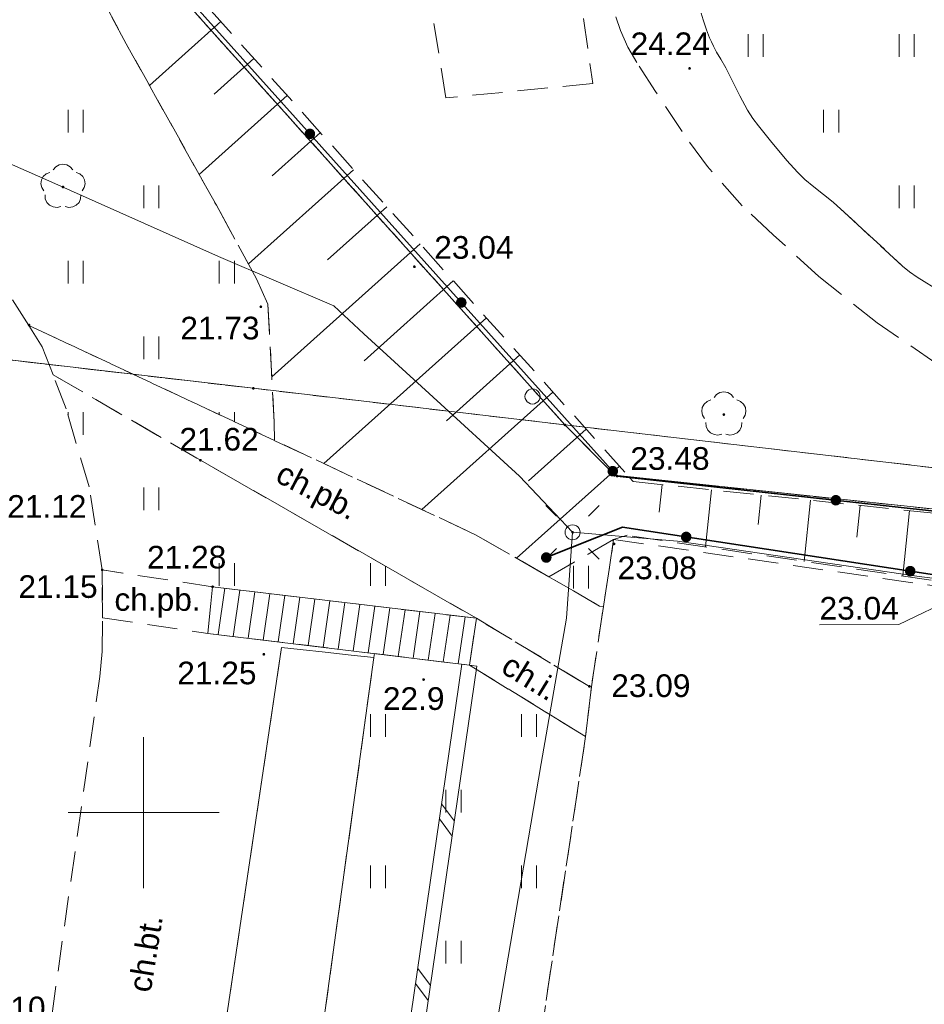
# Model space of a CAD drawing. Extents: x 7395144 to 7395446, y 6007497 to 6007827.
# Tile 43 of 62: x 7395296 to 7395326, y 6007744 to 6007776. Entities that reach past the tile are written whole.
import ezdxf
from ezdxf.enums import TextEntityAlignment as Align

# ---------------------------------------------------------------- set-up
doc = ezdxf.new("R2010")
doc.units = 0
doc.linetypes.add('PRZER1-1', pattern=[2, 1, -1])
doc.linetypes.add('PRZER2-1', pattern=[3, 2, -1])
doc.layers.get('0').update_dxf_attribs({"linetype": 'CONTINUOUS', "lineweight": 13})
for name, color, linetype, lineweight in [('GEPPGD', 7, 'CONTINUOUS', 18), ('GESDZI', 7, 'CONTINUOUS', 18), ('GSLDSO', 7, 'CONTINUOUS', 18), ('GSLKOG', 7, 'CONTINUOUS', 35), ('GSPIPD', 7, 'CONTINUOUS', 18), ('GSPWPN', 7, 'CONTINUOUS', 13), ('GSPWPN_O', 7, 'CONTINUOUS', 13), ('GSPWPS', 7, 'CONTINUOUS', 13), ('GSPWPS_O', 7, 'CONTINUOUS', 13), ('GSSIIN', 7, 'CONTINUOUS', 18), ('GSSKOD', 7, 'PRZER2-1', 18), ('GSSKOD_O', 7, 'PRZER2-1', 18), ('GSSSCK', 7, 'CONTINUOUS', 18), ('GSSSPG', 7, 'PRZER2-1', 18), ('GSSUTR', 7, 'PRZER2-1', 18), ('GSSZSN', 7, 'PRZER2-1', 18), ('GUPELA', 7, 'CONTINUOUS', 18), ('GUPPRZ_O', 7, 'CONTINUOUS', 18)]:
    doc.layers.add(name, color=color, linetype=linetype, lineweight=lineweight)
for name, color, linetype, lineweight, true_color in [('GESUZY', 7, 'PRZER1-1', 18, 0x008000), ('GSPRDL', 7, 'CONTINUOUS', 18, 0x008000), ('GULEPR', 1, 'CONTINUOUS', 18, 0xff0000)]:
    doc.layers.add(name, color=color, linetype=linetype, lineweight=lineweight, true_color=true_color)
doc.styles.add('GEO-INFO', font='arial.ttf')
pattern_1 = [(90, (7390000, 6000000), (-2.5, 2.5), [0.75, -4.25]), (90, (7390000.5, 6000000), (-2.5, 2.5), [0.75, -4.25])]

# ---------------------------------------------------------------- blocks, each defined once
blk = doc.blocks.new('KOLO')
blk.add_hatch(color=0).paths.add_polyline_path([(-0.5, 0), (-0.482963, -0.12941), (-0.433013, -0.25), (-0.353553, -0.353553), (-0.25, -0.433013), (-0.12941, -0.482963), (0, -0.5), (0.12941, -0.482963), (0.25, -0.433013), (0.353553, -0.353553), (0.433013, -0.25), (0.482963, -0.12941), (0.5, 0), (0.482963, 0.12941), (0.433013, 0.25), (0.353553, 0.353553), (0.25, 0.433013), (0.12941, 0.482963), (0, 0.5), (-0.12941, 0.482963), (-0.25, 0.433013), (-0.353553, 0.353553), (-0.433013, 0.25), (-0.482963, 0.12941)])
blk = doc.blocks.new('SPTRW')
at = {"color": 0}
for points in [[(-0.51332, 0.7233), (-0.51332, -0.7767)], [(0.48668, -0.7767), (0.48668, 0.7233)]]:
    blk.add_lwpolyline(points, dxfattribs=at)
blk = doc.blocks.new('SPDLP')
blk.add_hatch(color=0).paths.add_polyline_path([(0, -0.09), (0.027812, -0.085595), (0.052901, -0.072812), (0.072812, -0.052901), (0.085595, -0.027812), (0.09, 0), (0.085595, 0.027812), (0.072812, 0.052901), (0.052901, 0.072812), (0.027812, 0.085595), (0, 0.09), (-0.027812, 0.085595), (-0.052901, 0.072812), (-0.072812, 0.052901), (-0.085595, 0.027812), (-0.09, 0), (-0.085595, -0.027812), (-0.072812, -0.052901), (-0.052901, -0.072812), (-0.027812, -0.085595)])
at = {"color": 0}
for points in [[(-0.648554, 1.126667), (-0.481106, 1.325358), (-0.255912, 1.454989), (0, 1.5), (0.255912, 1.454989), (0.481106, 1.325358), (0.648554, 1.126667)], [(-1.271938, -0.268652), (-1.40916, -0.048001), (-1.462858, 0.20623), (-1.426585, 0.463525), (-1.304695, 0.693003), (-1.11182, 0.867117), (-0.871109, 0.964971)], [(0.871109, 0.964971), (1.11182, 0.867117), (1.304695, 0.693003), (1.426585, 0.463525), (1.462858, 0.20623), (1.40916, -0.048001), (1.271938, -0.268652)], [(-0.137547, -1.292703), (-0.389802, -1.355024), (-0.648184, -1.327532), (-0.881678, -1.213525), (-1.062258, -1.026689), (-1.168249, -0.78945), (-1.186929, -0.530282)], [(1.186929, -0.530282), (1.168249, -0.78945), (1.062258, -1.026689), (0.881678, -1.213525), (0.648184, -1.327532), (0.389802, -1.355024), (0.137547, -1.292703)]]:
    blk.add_lwpolyline(points, dxfattribs=at)
blk = doc.blocks.new('SUEO')
blk.add_hatch(color=0).paths.add_polyline_path([(-0.002174, 0.089974), (0.023762, 0.086807), (0.042561, 0.0793), (0.060131, 0.066965), (0.076266, 0.047786), (0.086234, 0.025762), (0.089972, 0.002226), (0.088646, -0.015553), (0.081114, -0.038994), (0.066834, -0.060276), (0.049699, -0.075033), (0.027576, -0.085671), (0.004027, -0.08991), (-0.019639, -0.087831), (-0.040932, -0.080154), (-0.059082, -0.067892), (-0.073734, -0.051607), (-0.08374, -0.032979), (-0.089221, -0.011817), (-0.089063, 0.012951), (-0.082571, 0.035806), (-0.069528, 0.057148), (-0.048957, 0.075519), (-0.026898, 0.085887)])
at = {"color": 0}
for points in [[(-1.767767, 1.767767), (-1.06066, 1.06066)], [(1.767767, 1.767767), (1.06066, 1.06066)], [(-1.767767, -1.767767), (-1.06066, -1.06066)], [(1.767767, -1.767767), (1.06066, -1.06066)]]:
    blk.add_lwpolyline(points, dxfattribs=at)
blk = doc.blocks.new('OKRAG_PELNY')
at = {"color": 0}
blk.add_lwpolyline([(0, 0.5), (0.12941, 0.482963), (0.25, 0.433013), (0.353553, 0.353553), (0.433013, 0.25), (0.482963, 0.12941), (0.5, 0), (0.482963, -0.12941), (0.433013, -0.25), (0.353553, -0.353553), (0.25, -0.433013), (0.12941, -0.482963), (0, -0.5), (-0.12941, -0.482963), (-0.25, -0.433013), (-0.353553, -0.353553), (-0.433013, -0.25), (-0.482963, -0.12941), (-0.5, 0), (-0.482963, 0.12941), (-0.433013, 0.25), (-0.353553, 0.353553), (-0.25, 0.433013), (-0.12941, 0.482963)], close=True, dxfattribs=at)
blk = doc.blocks.new('PION_C')
at = {"color": 0}
blk.add_lwpolyline([(0, 0.5), (0, -0.5)], dxfattribs=at)
blk = doc.blocks.new('ODTN_1')
at = {"color": 0}
for points in [[(-1, -0.5), (0, 0.5)], [(0, -0.5), (1, 0.5)]]:
    blk.add_lwpolyline(points, dxfattribs=at)
blk = doc.blocks.new('EPPGN')
blk.add_hatch(color=0).paths.add_polyline_path([(0, -0.09), (0.027812, -0.085595), (0.052901, -0.072812), (0.072812, -0.052901), (0.085595, -0.027812), (0.09, 0), (0.085595, 0.027812), (0.072812, 0.052901), (0.052901, 0.072812), (0.027812, 0.085595), (0, 0.09), (-0.027812, 0.085595), (-0.052901, 0.072812), (-0.072812, 0.052901), (-0.085595, 0.027812), (-0.09, 0), (-0.085595, -0.027812), (-0.072812, -0.052901), (-0.052901, -0.072812), (-0.027812, -0.085595)])

msp = doc.modelspace()

# ---------------------------------------------------------------- hatches: boundary and pattern name
at = {"layer": 'GSSUTR', "linetype": 'Continuous', "lineweight": 18}
h = msp.add_hatch(dxfattribs=at)
h.set_pattern_fill('PTTU04', scale=0.5, style=0)
h.set_pattern_definition(pattern_1)
h.paths.add_polyline_path([(7395386.243, 6007770.935), (7395385.28, 6007764.14), (7395381.42, 6007764.64), (7395381.6, 6007765.87), (7395376.79, 6007766.56), (7395376.96, 6007767.75), (7395374.89, 6007768.05), (7395374.72, 6007766.87), (7395366.13, 6007768.07), (7395366.3, 6007769.28), (7395361.51, 6007769.98), (7395361.67, 6007771.17), (7395359.54, 6007771.44), (7395359.44, 6007770.24), (7395350.66, 6007771.47), (7395350.77, 6007772.56), (7395345.98, 6007773.19), (7395346.14, 6007774.38), (7395344.1, 6007774.67), (7395343.96, 6007773.57), (7395335.38, 6007774.78), (7395335.56, 6007775.94), (7395330.75, 6007776.64), (7395330.93, 6007777.83), (7395328.89, 6007778.1), (7395328.68, 6007776.92), (7395323.6, 6007777.56), (7395324.28, 6007782.9), (7395320.68, 6007783.37), (7395321.36, 6007787.22), (7395323.75, 6007786.95), (7395324.15, 6007790.55), (7395330.58, 6007789.84), (7395330.46, 6007788.65), (7395341.791, 6007786.954), (7395341.95, 6007787.78), (7395344.19, 6007787.43), (7395344.08, 6007786.611), (7395345.76, 6007786.36), (7395345.59, 6007785.18), (7395356.035, 6007783.761), (7395338.793, 6007791.082), (7395337.047, 6007791.408), (7395336.651, 6007791.47), (7395336.02, 6007791.574), (7395335.957, 6007791.253), (7395333.636, 6007791.576), (7395333.708, 6007791.955), (7395324.733, 6007793.164), (7395322.635, 6007793.362), (7395321.855, 6007792.398), (7395320.694, 6007791.005), (7395320.153, 6007790.253), (7395320.043, 6007790.098), (7395319.959, 6007789.963), (7395319.923, 6007789.897), (7395319.871, 6007789.776), (7395319.849, 6007789.7), (7395319.817, 6007789.581), (7395319.796, 6007789.514), (7395319.418, 6007788.472), (7395319.21, 6007787.873), (7395319.041, 6007787.358), (7395318.932, 6007786.98), (7395318.48, 6007785.255), (7395318.097, 6007783.782), (7395318.042, 6007783.551), (7395317.996, 6007783.314), (7395317.956, 6007783.07), (7395317.929, 6007782.854), (7395317.903, 6007782.571), (7395317.886, 6007782.219), (7395317.878, 6007781.759), (7395317.876, 6007781.355), (7395317.876, 6007780.575), (7395317.879, 6007780.331), (7395317.883, 6007779.98), (7395317.902, 6007779.55), (7395317.936, 6007779.155), (7395317.994, 6007778.675), (7395318.087, 6007778.087), (7395318.175, 6007777.62), (7395318.278, 6007777.145), (7395318.39, 6007776.689), (7395318.454, 6007776.453), (7395318.52, 6007776.228), (7395318.627, 6007775.901), (7395318.73, 6007775.637), (7395318.787, 6007775.504), (7395318.857, 6007775.359), (7395318.96, 6007775.167), (7395319.1, 6007774.93), (7395319.265, 6007774.644), (7395319.322, 6007774.533), (7395319.38, 6007774.421), (7395319.467, 6007774.251), (7395319.729, 6007773.715), (7395319.982, 6007773.246), (7395320.161, 6007772.97), (7395320.346, 6007772.722), (7395320.75, 6007772.225), (7395321.285, 6007771.581), (7395321.64, 6007771.191), (7395321.883, 6007770.951), (7395322.179, 6007770.703), (7395322.822, 6007770.199), (7395323.778, 6007769.318), (7395325.116, 6007768.08), (7395325.343, 6007767.892), (7395325.596, 6007767.714), (7395326.381, 6007767.228), (7395327.266, 6007766.661), (7395327.804, 6007766.333), (7395328.308, 6007766.052), (7395328.665, 6007765.877), (7395328.977, 6007765.737), (7395329.886, 6007765.331), (7395331.426, 6007764.54), (7395332.296, 6007764.12), (7395333.092, 6007763.78), (7395333.903, 6007763.448), (7395334.718, 6007763.105), (7395335.126, 6007762.946), (7395335.463, 6007762.832), (7395336.811, 6007762.458), (7395337.758, 6007762.188), (7395338.406, 6007762.022), (7395339.062, 6007761.893), (7395339.485, 6007761.837), (7395340.022, 6007761.801), (7395341.418, 6007761.755), (7395342.815, 6007761.708), (7395344.585, 6007761.559), (7395346.973, 6007761.496), (7395348.628, 6007761.508), (7395350.529, 6007761.4), (7395352.004, 6007761.386), (7395354.673, 6007761.341), (7395355.997, 6007761.35), (7395357.854, 6007761.349), (7395359.941, 6007761.356), (7395361.521, 6007761.398), (7395362.288, 6007761.394), (7395363.428, 6007761.368), (7395364.225, 6007761.344), (7395364.951, 6007761.312), (7395366.774, 6007761.185), (7395368.14, 6007761.065), (7395369.228, 6007760.943), (7395369.756, 6007760.875), (7395370.687, 6007760.735), (7395371.742, 6007760.534), (7395372.799, 6007760.358), (7395373.633, 6007760.169), (7395374.423, 6007759.94), (7395376.438, 6007759.291), (7395377.805, 6007758.814), (7395379.017, 6007758.322), (7395380.82, 6007757.535), (7395381.332, 6007757.329), (7395382.06, 6007757.068), (7395382.404, 6007756.973), (7395382.571, 6007756.942), (7395382.736, 6007756.918), (7395382.873, 6007756.906), (7395383.024, 6007756.9), (7395383.175, 6007756.902), (7395383.295, 6007756.905), (7395383.479, 6007756.911), (7395383.658, 6007756.923), (7395383.734, 6007756.932), (7395383.871, 6007756.965), (7395383.937, 6007756.988), (7395384.131, 6007757.075), (7395384.385, 6007757.211), (7395384.689, 6007757.375), (7395384.915, 6007757.505), (7395385.032, 6007757.579), (7395385.174, 6007757.676), (7395385.333, 6007757.795), (7395385.531, 6007757.946), (7395385.611, 6007758.009), (7395385.739, 6007758.114), (7395385.827, 6007758.192), (7395385.937, 6007758.298), (7395386.018, 6007758.382), (7395386.099, 6007758.472), (7395386.168, 6007758.554), (7395386.271, 6007758.687), (7395386.354, 6007758.808), (7395386.412, 6007758.904), (7395386.476, 6007759.016), (7395386.529, 6007759.122), (7395386.713, 6007759.568), (7395386.773, 6007759.683), (7395386.84, 6007759.801), (7395386.881, 6007759.875), (7395386.936, 6007760.004), (7395386.951, 6007760.06), (7395387.249, 6007761.413), (7395387.74, 6007765.525), (7395388.266, 6007770.076)], flags=0)
h = msp.add_hatch(dxfattribs=at)
h.set_pattern_fill('PTTU04', scale=0.5, style=0)
h.set_pattern_definition(pattern_1)
h.paths.add_polyline_path([(7395304.322, 6007762.914), (7395304.112, 6007766.82), (7395303.738, 6007767.661), (7395302.407, 6007770.094), (7395299.421, 6007775.441), (7395294.461, 6007784.75), (7395293.496, 6007785.824), (7395273.533, 6007775.69), (7395274.002, 6007774.974), (7395277.262, 6007775.762), (7395280.382, 6007775.846), (7395282.888, 6007775.535), (7395283.723, 6007775.407), (7395286.432, 6007774.603), (7395289.174, 6007773.317), (7395291.403, 6007771.819), (7395293.571, 6007769.763), (7395295.18, 6007767.739), (7395296.195, 6007766.123), (7395304.333, 6007762.311)], flags=0)
h = msp.add_hatch(dxfattribs=at)
h.set_pattern_fill('PTTU04', scale=0.5, style=0)
h.set_pattern_definition(pattern_1)
h.paths.add_polyline_path([(7395301.878, 6007761.661), (7395297, 6007764.489), (7395297.437, 6007763.365), (7395298.192, 6007760.778), (7395298.628, 6007758.029), (7395302.283, 6007757.472), (7395304.493, 6007757.206), (7395311.01, 6007756.43)], flags=0)
h = msp.add_hatch(dxfattribs=at)
h.set_pattern_fill('PTTU04', scale=0.5, style=0)
h.set_pattern_definition(pattern_1)
h.paths.add_polyline_path([(7395310.78, 6007754.88), (7395307.636, 6007755.261), (7395307.62, 6007755.128), (7395303.501, 6007725.32), (7395303.175, 6007723.444), (7395302.333, 6007717.719), (7395305.413, 6007717.377), (7395309.35, 6007716.887), (7395312.434, 6007737.847), (7395314.624, 6007752.518)], flags=0)

# ---------------------------------------------------------------- linework, layer by layer
at = {"color": 7, "linetype": 'Continuous', "lineweight": 13, "elevation": 100, "flags": 128}
for points in [[(7395300, 6007747.5), (7395300, 6007752.5)], [(7395297.5, 6007750), (7395302.5, 6007750)]]:
    msp.add_lwpolyline(points, dxfattribs=at)
at = {"layer": 'GESDZI', "color": 7, "linetype": 'Continuous', "lineweight": 18, "elevation": 10.22}
msp.add_lwpolyline([(7395387.93, 6007687.6), (7395380.12, 6007687.98), (7395349.93, 6007694.27), (7395364, 6007757.01), (7395313.94, 6007762.83), (7395290, 6007789.52), (7395307.23, 6007797.53), (7395316.154, 6007800.694)], dxfattribs=at)
for points in [[(7395290, 6007789.52), (7395313.94, 6007762.83), (7395303.63, 6007764.04), (7395254.04, 6007769.81), (7395285.2, 6007787.28)], [(7395208.88, 6007732.82), (7395228.84, 6007751.29), (7395254.04, 6007769.81), (7395303.63, 6007764.04), (7395313.94, 6007762.83), (7395315.59, 6007761.16), (7395354.5, 6007757.04), (7395348.25, 6007694.55), (7395349.93, 6007694.27), (7395348.19, 6007686.54), (7395384.8, 6007680.52), (7395392.56, 6007656.98), (7395381.64, 6007573.08), (7395380.93, 6007567.64), (7395298.02, 6007582.09), (7395291.04, 6007582.64), (7395274.2, 6007590.33), (7395241.23, 6007663.62), (7395237.48, 6007672.95)], [(7395313.94, 6007762.83), (7395364, 6007757.01), (7395349.93, 6007694.27), (7395348.25, 6007694.55), (7395354.5, 6007757.04), (7395315.59, 6007761.16)]]:
    msp.add_lwpolyline(points, close=True, dxfattribs=at)
at = {"layer": 'GESUZY', "color": 96, "linetype": 'PRZER1-1', "lineweight": 18, "ltscale": 0.5, "true_color": 0x008000, "elevation": 10.08}
msp.add_lwpolyline([(7395380.12, 6007687.98), (7395349.93, 6007694.27), (7395364, 6007757.01), (7395313.94, 6007762.83), (7395290, 6007789.52), (7395307.23, 6007797.53), (7395316.154, 6007800.694)], dxfattribs=at)
for points in [[(7395313.94, 6007762.83), (7395303.63, 6007764.04), (7395254.04, 6007769.81), (7395285.2, 6007787.28), (7395290, 6007789.52)], [(7395208.88, 6007732.82), (7395228.84, 6007751.29), (7395254.04, 6007769.81), (7395303.63, 6007764.04), (7395313.94, 6007762.83), (7395315.59, 6007761.16), (7395354.5, 6007757.04), (7395348.25, 6007694.55), (7395349.93, 6007694.27), (7395348.19, 6007686.54), (7395384.8, 6007680.52), (7395392.56, 6007656.98), (7395381.64, 6007573.08), (7395380.93, 6007567.64), (7395298.02, 6007582.09), (7395291.04, 6007582.64), (7395274.2, 6007590.33), (7395241.23, 6007663.62), (7395237.48, 6007672.95)], [(7395313.94, 6007762.83), (7395364, 6007757.01), (7395349.93, 6007694.27), (7395348.25, 6007694.55), (7395354.5, 6007757.04), (7395315.59, 6007761.16)]]:
    msp.add_lwpolyline(points, close=True, dxfattribs=at)
at = {"layer": 'GSLDSO', "color": 7, "linetype": 'Continuous', "lineweight": 18, "elevation": 10.18}
for points in [[(7395310.533, 6007754.916), (7395305.882, 6007722.894)], [(7395311.027, 6007754.844), (7395306.376, 6007722.822)]]:
    msp.add_lwpolyline(points, dxfattribs=at)
at = {"layer": 'GSLKOG', "color": 7, "linetype": 'Continuous', "lineweight": 35, "elevation": 10.18}
for points in [[(7395234.611, 6007750.202), (7395259.54, 6007767.96), (7395262.01, 6007769.67), (7395267.551, 6007772.654), (7395293.496, 6007785.824), (7395315.671, 6007761.134), (7395338.368, 6007758.631), (7395354.445, 6007757.033), (7395350.676, 6007719.883), (7395348.157, 6007694.593)], [(7395313.324, 6007758.439), (7395315.844, 6007759.443), (7395337.573, 6007756.127)]]:
    msp.add_lwpolyline(points, dxfattribs=at)
at = {"layer": 'GSSIIN', "color": 7, "linetype": 'Continuous', "lineweight": 18, "elevation": 10.18}
msp.add_lwpolyline([(7395300.148, 6007725.783), (7395304.563, 6007755.468), (7395305.18, 6007755.399), (7395306.004, 6007755.308), (7395306.863, 6007755.212), (7395307.62, 6007755.128), (7395303.501, 6007725.32), (7395302.619, 6007725.442), (7395301.857, 6007725.547), (7395300.95, 6007725.672)], close=True, dxfattribs=at)
at = {"layer": 'GSSKOD', "color": 7, "linetype": 'PRZER2-1', "lineweight": 18, "ltscale": 0.5, "elevation": 10.18}
for points in [[(7395314.561, 6007776.277), (7395314.864, 6007774.128), (7395310.005, 6007773.647), (7395309.08, 6007779.402)], [(7395326.216, 6007764.874), (7395324.273, 6007766.206), (7395322.345, 6007767.739), (7395320.838, 6007769.116), (7395319.811, 6007770.077), (7395318.656, 6007771.38), (7395317.82, 6007772.532), (7395316.943, 6007773.862), (7395316.326, 6007774.819), (7395316.024, 6007775.327), (7395315.779, 6007775.876), (7395315.623, 6007776.331)], [(7395318.454, 6007776.453), (7395318.52, 6007776.228), (7395318.627, 6007775.901), (7395318.73, 6007775.637), (7395318.787, 6007775.504), (7395318.857, 6007775.359), (7395318.96, 6007775.167), (7395319.1, 6007774.93), (7395319.265, 6007774.644), (7395319.467, 6007774.251), (7395319.729, 6007773.715), (7395319.982, 6007773.246), (7395320.161, 6007772.97), (7395320.346, 6007772.722), (7395320.75, 6007772.225), (7395321.285, 6007771.581), (7395321.64, 6007771.191), (7395321.883, 6007770.951), (7395322.179, 6007770.703), (7395322.822, 6007770.199), (7395323.778, 6007769.318), (7395325.116, 6007768.08), (7395325.343, 6007767.892), (7395325.596, 6007767.714), (7395326.381, 6007767.228)], [(7395294.64, 6007726.932), (7395298.55, 6007754.507), (7395298.626, 6007755.334), (7395298.639, 6007756.445), (7395298.628, 6007758.029), (7395298.192, 6007760.778), (7395297.437, 6007763.365), (7395297, 6007764.489), (7395296.641, 6007765.413), (7395296.195, 6007766.123), (7395295.18, 6007767.739)]]:
    msp.add_lwpolyline(points, dxfattribs=at)
for points in [[(7395297, 6007764.489), (7395296.641, 6007765.413), (7395296.195, 6007766.123), (7395310.987, 6007759.195), (7395315.091, 6007756.836), (7395315.218, 6007756.817), (7395314.817, 6007754.16), (7395314.753, 6007754.174), (7395311.01, 6007756.43), (7395301.878, 6007761.661)], [(7395302.28, 6007757.47), (7395298.628, 6007758.029), (7395298.639, 6007756.445), (7395302.12, 6007755.93)], [(7395300.148, 6007725.783), (7395294.64, 6007726.932), (7395298.55, 6007754.507), (7395298.626, 6007755.334), (7395298.639, 6007756.445), (7395302.12, 6007755.93), (7395307.636, 6007755.261), (7395307.62, 6007755.128), (7395306.863, 6007755.212), (7395306.004, 6007755.308), (7395305.18, 6007755.399), (7395304.563, 6007755.468)], [(7395310.78, 6007754.88), (7395311.01, 6007756.43), (7395314.753, 6007754.174), (7395314.817, 6007754.16), (7395314.624, 6007752.518)]]:
    msp.add_lwpolyline(points, close=True, dxfattribs=at)
at = {"layer": 'GSSSCK', "color": 7, "linetype": 'Continuous', "lineweight": 18, "elevation": 10.18}
msp.add_lwpolyline([(7395302.28, 6007757.47), (7395311.01, 6007756.43), (7395310.78, 6007754.88), (7395302.12, 6007755.93)], close=True, dxfattribs=at)
at = {"layer": 'GSSSCK', "color": 7, "linetype": 'Continuous', "lineweight": 18, "elevation": 10.18, "flags": 128}
for points in [[(7395302.688, 6007757.421), (7395302.461, 6007755.889)], [(7395303.185, 6007757.362), (7395302.957, 6007755.828)], [(7395303.682, 6007757.303), (7395303.454, 6007755.768)], [(7395304.178, 6007757.244), (7395303.95, 6007755.708)], [(7395304.675, 6007757.185), (7395304.447, 6007755.648)], [(7395305.172, 6007757.126), (7395304.944, 6007755.588)], [(7395305.668, 6007757.066), (7395305.44, 6007755.527)], [(7395306.165, 6007757.007), (7395305.937, 6007755.467)], [(7395306.662, 6007756.948), (7395306.433, 6007755.407)], [(7395307.159, 6007756.889), (7395306.93, 6007755.347)], [(7395307.655, 6007756.83), (7395307.426, 6007755.287)], [(7395308.152, 6007756.77), (7395307.923, 6007755.226)], [(7395308.649, 6007756.711), (7395308.419, 6007755.166)], [(7395309.145, 6007756.652), (7395308.916, 6007755.106)], [(7395309.642, 6007756.593), (7395309.412, 6007755.046)], [(7395310.139, 6007756.534), (7395309.909, 6007754.986)], [(7395310.635, 6007756.475), (7395310.406, 6007754.925)]]:
    msp.add_lwpolyline(points, dxfattribs=at)
at = {"layer": 'GSSSPG', "color": 7, "linetype": 'PRZER2-1', "lineweight": 18, "ltscale": 0.5, "elevation": 10.1}
msp.add_lwpolyline([(7395315.553, 6007759.037), (7395337.461, 6007755.867), (7395332.386, 6007721.677), (7395331.956, 6007718.836), (7395331.3, 6007714.316), (7395331.035, 6007712.287), (7395309.119, 6007715.317), (7395309.35, 6007716.887), (7395312.434, 6007737.847), (7395314.624, 6007752.518), (7395314.817, 6007754.16)], close=True, dxfattribs=at)
at = {"layer": 'GSSUTR', "color": 7, "linetype": 'PRZER2-1', "lineweight": 18, "ltscale": 0.5, "elevation": 10.1}
for points in [[(7395273.533, 6007775.69), (7395293.496, 6007785.824), (7395294.461, 6007784.75), (7395299.421, 6007775.441), (7395302.407, 6007770.094), (7395303.738, 6007767.661), (7395304.112, 6007766.82), (7395304.322, 6007762.914), (7395304.333, 6007762.311), (7395296.195, 6007766.123), (7395295.18, 6007767.739), (7395293.571, 6007769.763), (7395291.403, 6007771.819), (7395289.174, 6007773.317), (7395286.432, 6007774.603), (7395283.723, 6007775.407), (7395282.888, 6007775.535), (7395280.382, 6007775.846), (7395277.262, 6007775.762), (7395274.002, 6007774.974)], [(7395297, 6007764.489), (7395301.878, 6007761.661), (7395311.01, 6007756.43), (7395304.493, 6007757.206), (7395302.283, 6007757.472), (7395298.628, 6007758.029), (7395298.192, 6007760.778), (7395297.437, 6007763.365)], [(7395315.553, 6007759.037), (7395315.218, 6007756.817), (7395315.091, 6007756.836), (7395313.406, 6007757.805)], [(7395310.78, 6007754.88), (7395314.624, 6007752.518), (7395312.434, 6007737.847), (7395309.35, 6007716.887), (7395305.413, 6007717.377), (7395302.333, 6007717.719), (7395303.175, 6007723.444), (7395303.501, 6007725.32), (7395307.62, 6007755.128), (7395307.636, 6007755.261)]]:
    msp.add_lwpolyline(points, close=True, dxfattribs=at)
msp.add_lwpolyline([(7395326.381, 6007767.228), (7395325.596, 6007767.714), (7395325.343, 6007767.892), (7395325.116, 6007768.08), (7395323.778, 6007769.318), (7395322.822, 6007770.199), (7395322.179, 6007770.703), (7395321.883, 6007770.951), (7395321.64, 6007771.191), (7395321.285, 6007771.581), (7395320.75, 6007772.225), (7395320.346, 6007772.722), (7395320.161, 6007772.97), (7395319.982, 6007773.246), (7395319.729, 6007773.715), (7395319.467, 6007774.251), (7395319.38, 6007774.421), (7395319.322, 6007774.533), (7395319.265, 6007774.644), (7395319.1, 6007774.93), (7395318.96, 6007775.167), (7395318.857, 6007775.359), (7395318.787, 6007775.504), (7395318.73, 6007775.637), (7395318.627, 6007775.901), (7395318.52, 6007776.228), (7395318.454, 6007776.453)], dxfattribs=at)
at = {"layer": 'GSSZSN', "color": 7, "linetype": 'PRZER2-1', "lineweight": 18, "ltscale": 0.5, "elevation": 10.06}
for points in [[(7395338.289, 6007758.628), (7395337.933, 6007755.943), (7395315.996, 6007759.175), (7395315.553, 6007759.037), (7395313.406, 6007757.805), (7395310.987, 6007759.195), (7395304.333, 6007762.311), (7395304.322, 6007762.914), (7395304.112, 6007766.82), (7395303.738, 6007767.661), (7395302.407, 6007770.094), (7395299.421, 6007775.441), (7395294.461, 6007784.75), (7395293.865, 6007785.868)], [(7395293.865, 6007785.868), (7395300.237, 6007778.76), (7395316.08, 6007761.089), (7395316.201, 6007760.954), (7395329.963, 6007759.505), (7395338.289, 6007758.628)]]:
    msp.add_lwpolyline(points, dxfattribs=at)
at = {"layer": 'GSSZSN', "color": 7, "linetype": 'Continuous', "lineweight": 18, "elevation": 10.06, "flags": 128}
for points in [[(7395302.551, 6007776.179), (7395300.191, 6007774.063)], [(7395303.65, 6007774.953), (7395302.332, 6007773.771)], [(7395304.75, 6007773.727), (7395301.837, 6007771.115)], [(7395305.849, 6007772.5), (7395304.253, 6007771.069)], [(7395306.949, 6007771.274), (7395303.468, 6007768.154)], [(7395308.048, 6007770.048), (7395306.088, 6007768.29)], [(7395309.148, 6007768.821), (7395304.241, 6007764.422)], [(7395310.247, 6007767.595), (7395307.297, 6007764.95)], [(7395311.346, 6007766.369), (7395305.967, 6007761.546)], [(7395312.446, 6007765.142), (7395310.017, 6007762.965)], [(7395313.545, 6007763.916), (7395309.208, 6007760.028)], [(7395314.645, 6007762.69), (7395312.737, 6007760.979)], [(7395315.744, 6007761.463), (7395312.344, 6007758.415)], [(7395317.158, 6007760.853), (7395317.062, 6007759.942)], [(7395318.796, 6007760.68), (7395318.597, 6007758.792)], [(7395320.434, 6007760.508), (7395320.331, 6007759.53)], [(7395322.072, 6007760.335), (7395321.859, 6007758.311)], [(7395323.71, 6007760.163), (7395323.6, 6007759.117)], [(7395325.348, 6007759.991), (7395325.121, 6007757.831)]]:
    msp.add_lwpolyline(points, dxfattribs=at)
at = {"layer": 'GULEPR', "color": 1, "linetype": 'Continuous', "lineweight": 18, "true_color": 0xff0000, "elevation": 10.14}
for points in [[(7395314.194, 6007759.274), (7395312.434, 6007761.137), (7395309.45, 6007763.869), (7395307.283, 6007765.837), (7395306.298, 6007766.764), (7395302.481, 6007768.403), (7395296.762, 6007770.949), (7395293.17, 6007772.523), (7395289.746, 6007773.935), (7395285.755, 6007775.635), (7395282.905, 6007776.857)], [(7395311.299, 6007740.747), (7395313.157, 6007751.625), (7395313.995, 6007756.432), (7395314.194, 6007759.274)], [(7395314.194, 6007759.274), (7395317.669, 6007758.977), (7395325.589, 6007757.818), (7395331.802, 6007757.022), (7395339.075, 6007756.108), (7395340.937, 6007755.878), (7395343.368, 6007755.578), (7395345.769, 6007755.281), (7395350.594, 6007754.699), (7395352.761, 6007753.992), (7395352.56, 6007751.954), (7395352.338, 6007749.245), (7395351.894, 6007745.456), (7395351.557, 6007742.144), (7395350.888, 6007736.79), (7395350.609, 6007733.983), (7395350.334, 6007728.427), (7395350.123, 6007724.674), (7395349.954, 6007721.606), (7395349.801, 6007721.415)]]:
    msp.add_lwpolyline(points, dxfattribs=at)
at = {"layer": 'GUPPRZ_O', "color": 36, "linetype": 'Continuous', "lineweight": 9, "true_color": 0x803300, "elevation": 10.8, "flags": 128}
msp.add_lwpolyline([(7395322.369, 6007756.218), (7395324.989, 6007756.22), (7395326.879, 6007757.131)], dxfattribs=at)

# ---------------------------------------------------------------- block references
at = {"layer": 'GEPPGD', "color": 7, "lineweight": 18, "xscale": 0.5, "yscale": 0.5}
for p in [(7395303.63, 6007764.04, 10.24), (7395313.94, 6007762.83, 10.24), (7395315.59, 6007761.16, 10.24)]:
    msp.add_blockref('EPPGN', p, dxfattribs=at)
at = {"layer": 'GSLDSO', "color": 7, "lineweight": 18, "xscale": 0.5, "yscale": 0.5, "rotation": 261.735926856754}
for name, p in [('PION_C', (7395310.78, 6007754.88, 10.18)), ('ODTN_1', (7395310.036, 6007749.755, 10.18)), ('ODTN_1', (7395309.245, 6007744.312, 10.18))]:
    msp.add_blockref(name, p, dxfattribs=at)
at = {"layer": 'GSLKOG', "color": 7, "lineweight": 35, "xscale": 0.35, "yscale": 0.35}
for p in [(7395305.501, 6007772.458, 10.18), (7395310.512, 6007766.878, 10.18), (7395315.524, 6007761.298, 10.18), (7395322.907, 6007760.336, 10.18), (7395317.954, 6007759.121, 10.18), (7395313.324, 6007758.439, 10.18), (7395325.368, 6007757.99, 10.18)]:
    msp.add_blockref('KOLO', p, dxfattribs=at)
at = {"layer": 'GSPIPD', "color": 7, "lineweight": 18, "xscale": 0.5, "yscale": 0.5}
msp.add_blockref('OKRAG_PELNY', (7395312.87, 6007763.77, 10.2), dxfattribs=at)
at = {"layer": 'GSPRDL', "color": 96, "lineweight": 18, "true_color": 0x008000, "xscale": 0.5, "yscale": 0.5}
for p in [(7395297.33, 6007770.703, 10.12), (7395319.2, 6007763.17, 10.12)]:
    msp.add_blockref('SPDLP', p, dxfattribs=at)
at = {"layer": 'GSPWPN', "color": 7, "lineweight": 13, "xscale": 0.09, "yscale": 0.09}
msp.add_blockref('KOLO', (7395309.265, 6007754.403, 10.08), dxfattribs=at)
at = {"layer": 'GSPWPS', "color": 7, "lineweight": 13, "xscale": 0.09, "yscale": 0.09}
for p in [(7395318.065, 6007774.624, 10.08), (7395308.961, 6007768.063, 10.08), (7395303.878, 6007766.737, 10.08), (7395296.21, 6007766.132, 10.08), (7395301.878, 6007761.661, 10.08), (7395315.671, 6007761.134, 10.08), (7395315.567, 6007758.892, 10.08), (7395298.628, 6007758.029, 10.08), (7395302.283, 6007757.472, 10.08), (7395303.977, 6007755.239, 10.08), (7395314.753, 6007754.174, 10.08)]:
    msp.add_blockref('KOLO', p, dxfattribs=at)
at = {"layer": 'GSSUTR', "color": 7, "lineweight": 18, "xscale": 0.5, "yscale": 0.5}
msp.add_blockref('SPTRW', (7395314.479, 6007757.804, 10.1), dxfattribs=at)
at = {"layer": 'GUPELA', "color": 7, "lineweight": 18, "xscale": 0.5, "yscale": 0.5}
for name, p in [('SUEO', (7395314.194, 6007759.274, 10.15)), ('OKRAG_PELNY', (7395314.194, 6007759.274, 10.16))]:
    msp.add_blockref(name, p, dxfattribs=at)

# ---------------------------------------------------------------- texts
at = {"layer": 'GSPWPN_O', "color": 7, "linetype": 'Continuous', "lineweight": 0, "style": 'GEO-INFO'}
msp.add_text('22.9', height=0.75, rotation=0.0456, dxfattribs=at).set_placement((7395308.937, 6007753.772, 10.8), align=Align.MIDDLE)
at = {"layer": 'GSPWPS_O', "color": 7, "linetype": 'Continuous', "lineweight": 0, "style": 'GEO-INFO'}
for s, p in [('24.24', (7395317.426, 6007775.445, 10.8)), ('23.04', (7395310.927, 6007768.702, 10.8)), ('21.73', (7395302.524, 6007766.032, 10.8)), ('21.62', (7395302.496, 6007762.355, 10.8)), ('23.48', (7395317.418, 6007761.717, 10.8)), ('21.12', (7395296.796, 6007760.136, 10.8)), ('21.28', (7395301.423, 6007758.452, 10.8)), ('23.08', (7395316.994, 6007758.097, 10.8)), ('21.15', (7395297.166, 6007757.479, 10.8)), ('21.25', (7395302.424, 6007754.62, 10.8)), ('23.09', (7395316.785, 6007754.199, 10.8)), ('21.10', (7395295.444, 6007743.535, 10.8))]:
    msp.add_text(s, height=0.75, rotation=0.0456, dxfattribs=at).set_placement(p, align=Align.MIDDLE)
at = {"layer": 'GSSKOD_O', "color": 7, "linetype": 'Continuous', "lineweight": 0, "style": 'GEO-INFO'}
for s, rotation, p in [('ch.pb.', 332.3642, (7395305.707, 6007760.568, 10.8)), ('ch.i.', 328.4308, (7395312.798, 6007754.496, 10.8)), ('ch.bt.', 80.7539, (7395300.05, 6007745.344, 10.8))]:
    msp.add_text(s, height=0.75, rotation=rotation, dxfattribs=at).set_placement(p, align=Align.MIDDLE)
msp.add_text('ch.pb.', height=0.75, dxfattribs=at).set_placement((7395300.46, 6007756.96, 10.8), align=Align.MIDDLE)
at = {"layer": 'GUPPRZ_O', "color": 36, "linetype": 'Continuous', "lineweight": 0, "true_color": 0x803300, "style": 'GEO-INFO'}
msp.add_text('23.04', height=0.75, rotation=0.0456, dxfattribs=at).set_placement((7395323.679, 6007756.762, 10.8), align=Align.MIDDLE_CENTER)

doc.saveas('drawing.dxf')
